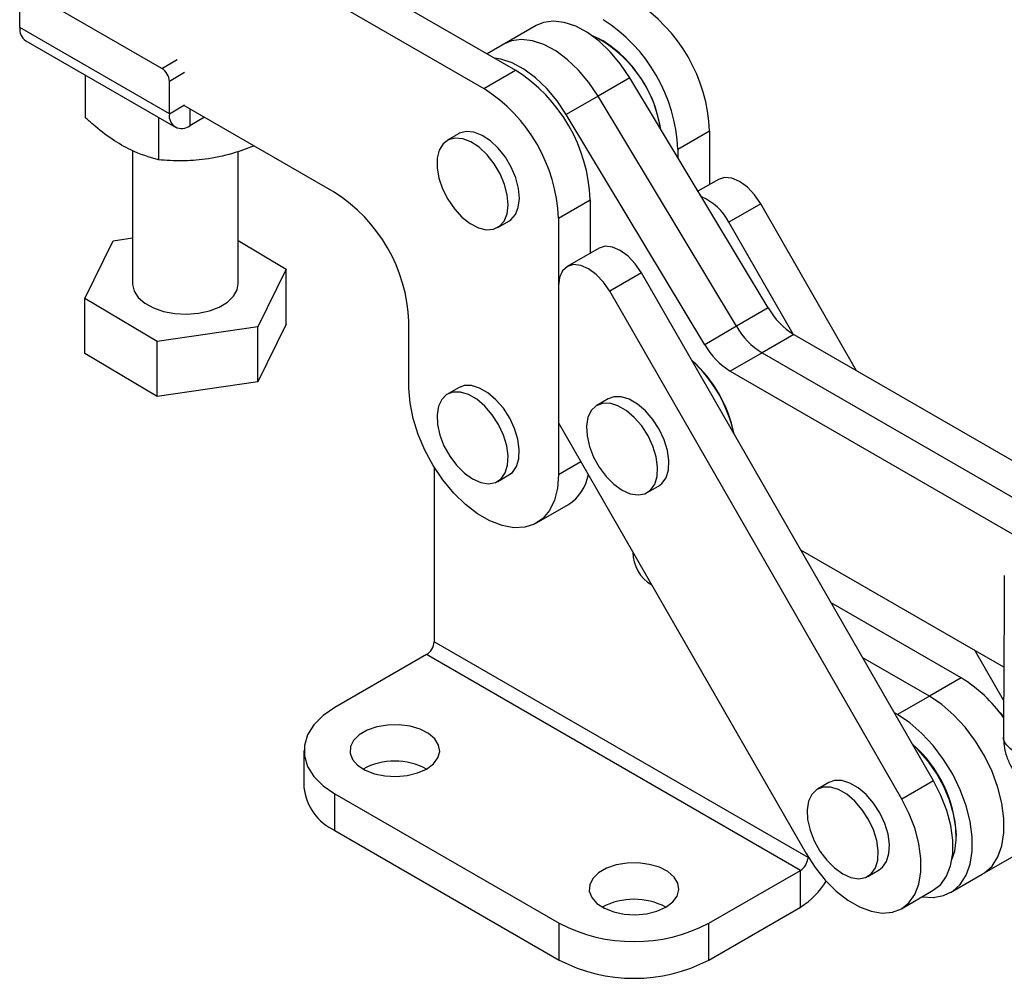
# Model space of a CAD drawing. Extents: x 28 to 404, y 20 to 283.
# Tile 10 of 14: x 307 to 358, y 134 to 185. Entities that reach past the tile are written whole.
import ezdxf

# ---------------------------------------------------------------- set-up
doc = ezdxf.new("R2010")
doc.units = 0
doc.layers.get('0').update_dxf_attribs({"linetype": 'CONTINUOUS'})

msp = doc.modelspace()

# ---------------------------------------------------------------- linework, layer by layer
at = {"color": 7, "linetype": 'CONTINUOUS'}
for p, q in [((316.913412, 190.934592), (332.626896, 181.863676)), ((315.243855, 189.970777), (330.957338, 180.899861)), ((306.581933, 184.106676), (306.581909, 185.807817)), ((314.045808, 181.952768), (306.974739, 186.034681)), ((333.708706, 184.205986), (331.139058, 182.722559)), ((314.438673, 179.571219), (306.581933, 184.106676)), ((306.898426, 183.40718), (314.755166, 178.871724)), ((337.223655, 183.405273), (337.164739, 183.439295)), ((310.01635, 181.607298), (310.016379, 179.378326)), ((330.957338, 180.899861), (332.626896, 181.863676)), ((314.438673, 179.571219), (314.43865, 181.272359)), ((338.628631, 181.454917), (336.959073, 180.491102)), ((345.901982, 169.369606), (338.628631, 181.454917)), ((336.959073, 180.491102), (335.289515, 179.527286)), ((344.232425, 168.405791), (336.959073, 180.491102)), ((323.100733, 175.455296), (315.243991, 179.990754)), ((342.562867, 167.441975), (335.289515, 179.527286)), ((313.872027, 179.381533), (313.872058, 177.152561)), ((316.285211, 179.389689), (315.518993, 178.947361)), ((329.634593, 178.518816), (329.045338, 178.178646)), ((341.151523, 177.712899), (342.82108, 178.676714)), ((342.82108, 178.676714), (342.821119, 175.860836)), ((312.505591, 177.639031), (312.505685, 170.644939)), ((318.061242, 170.645014), (318.061146, 177.596013)), ((341.151523, 177.712899), (341.151529, 177.262899)), ((343.281648, 176.126694), (342.208264, 175.507042)), ((334.885771, 174.095757), (336.555329, 175.059573)), ((336.555329, 175.059573), (336.555367, 172.243695)), ((345.507544, 174.837245), (343.837987, 173.87343)), ((350.543444, 166.075208), (345.507544, 174.837245)), ((331.690956, 173.595805), (332.280211, 173.935975)), ((334.885771, 174.095757), (334.885955, 160.622729)), ((347.215423, 167.996979), (343.837987, 173.87343)), ((309.996241, 169.87522), (311.485148, 172.90337)), ((311.485148, 172.90337), (312.505653, 173.051944)), ((318.061211, 172.90681), (320.570685, 171.414733)), ((337.015897, 172.509553), (335.346339, 171.545737)), ((320.570685, 171.414733), (319.08178, 168.386583)), ((320.570725, 168.511454), (320.570685, 171.414733)), ((339.241793, 171.220104), (337.572235, 170.256288)), ((354.58085, 144.531452), (339.241793, 171.220104)), ((334.886012, 170.528331), (334.885918, 163.343235)), ((352.911292, 143.567636), (337.572235, 170.256288)), ((313.794559, 167.616826), (309.996241, 169.87522)), ((309.996282, 166.97194), (309.996241, 169.87522)), ((345.901982, 169.369606), (344.232425, 168.405791)), ((327.029213, 165.158187), (327.029165, 168.651194)), ((319.08178, 168.386583), (313.794559, 167.616826)), ((319.08182, 165.483303), (319.08178, 168.386583)), ((320.570725, 168.511454), (319.08182, 165.483303)), ((344.232425, 168.405791), (342.562867, 167.441975)), ((313.794599, 164.713546), (313.794559, 167.616826)), ((347.246363, 167.978835), (345.576805, 167.015019)), ((347.246363, 167.978835), (361.449024, 159.778687)), ((313.794599, 164.713546), (309.996282, 166.97194)), ((345.576805, 167.015019), (343.907247, 166.051204)), ((345.576805, 167.015019), (359.900652, 158.744903)), ((343.907247, 166.051204), (358.837868, 157.430756)), ((319.08182, 165.483303), (313.794599, 164.713546)), ((329.634775, 165.181878), (329.045519, 164.841708)), ((337.490769, 164.592692), (336.901514, 164.252522)), ((334.885918, 163.343235), (347.894354, 140.709664)), ((328.345019, 161.010928), (328.345019, 151.836654)), ((331.691137, 160.258866), (332.280393, 160.599036)), ((339.547132, 159.66968), (340.136388, 160.00985)), ((333.735136, 158.079075), (335.404693, 159.04289)), ((358.276838, 150.496536), (347.614232, 156.652773)), ((356.040035, 149.929282), (349.213523, 153.870143)), ((348.00075, 140.489643), (328.345019, 151.836654)), ((327.952182, 151.156241), (323.139825, 148.378126)), ((347.594038, 139.817239), (327.952182, 151.156241)), ((358.267149, 148.767917), (356.775414, 151.363409)), ((354.370478, 148.965466), (350.871518, 150.985373)), ((356.040035, 149.929282), (354.370478, 148.965466)), ((354.370478, 148.965466), (352.70092, 148.001651)), ((352.70092, 148.001651), (352.529513, 148.100603)), ((358.275099, 147.837903), (358.216051, 147.913564)), ((321.512641, 146.110325), (321.512641, 144.182381)), ((349.080014, 144.430072), (348.490758, 144.089902)), ((354.58085, 144.531452), (352.911292, 143.567636)), ((323.139826, 143.842525), (334.924939, 137.039125)), ((323.139826, 141.914581), (323.139826, 143.842525)), ((323.139826, 141.914581), (334.924939, 135.11118)), ((355.784692, 141.617056), (355.784691, 141.685091)), ((348.00075, 140.489643), (347.982645, 140.42882)), ((348.00075, 140.489643), (348.005785, 140.521333)), ((357.14803, 139.617746), (358.817587, 140.581561)), ((342.781681, 137.039124), (347.594038, 139.817239)), ((347.594038, 137.889295), (347.594038, 139.817239)), ((351.136377, 139.507059), (351.725633, 139.847229)), ((355.478472, 138.653931), (357.14803, 139.617746)), ((352.90262, 137.808406), (354.572178, 138.772221)), ((342.781681, 135.11118), (347.594038, 137.889295)), ((334.924939, 135.11118), (334.924939, 137.039125)), ((342.781681, 135.11118), (342.781681, 137.039124))]:
    msp.add_line(p, q, dxfattribs=at)
at = {"color": 8, "linetype": 'CONTINUOUS'}
for p, q in [((314.045808, 181.952768), (314.851124, 182.417668)), ((315.243966, 181.737258), (314.43865, 181.272359)), ((314.438673, 179.571219), (315.243989, 180.036118)), ((315.518981, 179.83201), (315.518993, 178.947361)), ((334.885955, 160.622729), (336.059975, 161.300476))]:
    msp.add_line(p, q, dxfattribs=at)
at = {"color": 7, "linetype": 'CONTINUOUS', "flags": 128}
for points in [[(338.628631, 181.454917), (338.144303, 182.174586), (337.601157, 182.824406), (337.015696, 183.384634), (336.405708, 183.838244), (335.789729, 184.171457), (335.186474, 184.374146), (334.614273, 184.440154), (334.090511, 184.367474), (333.708706, 184.205986)], [(336.959073, 180.491102), (336.474745, 181.210771), (335.931599, 181.860591), (335.346138, 182.420818), (334.736151, 182.874429), (334.120171, 183.207642), (333.516917, 183.410331), (332.944715, 183.476339), (332.420954, 183.403658), (332.039149, 183.24217)], [(336.959073, 180.491102), (336.474745, 181.210771), (335.931599, 181.860591), (335.346138, 182.420818), (334.736151, 182.874429), (334.120171, 183.207642), (333.516917, 183.410331), (332.944715, 183.476339), (332.420954, 183.403658), (332.039149, 183.24217)], [(335.289515, 179.527286), (334.805187, 180.246956), (334.262041, 180.896776), (333.67658, 181.457003), (333.066593, 181.910614), (332.450613, 182.243827), (331.847359, 182.446516), (331.524013, 182.500336)], [(332.63859, 176.204775), (332.403968, 176.762381), (332.091361, 177.291143), (331.717623, 177.762561), (331.3029, 178.151216), (330.869552, 178.436158), (330.44094, 178.602025), (330.04017, 178.639876), (329.688849, 178.547668), (329.634593, 178.518816)], [(332.049334, 175.864604), (331.814712, 176.42221), (331.502106, 176.950973), (331.128367, 177.42239), (330.713644, 177.811046), (330.280296, 178.095988), (329.851684, 178.261855), (329.450914, 178.299705), (329.099593, 178.207498), (328.816659, 177.990204), (328.617367, 177.659539), (328.51246, 177.233326), (328.507594, 176.734546), (328.603029, 176.190086), (328.793624, 175.6293), (329.0691, 175.082418), (329.414609, 174.578923), (329.811523, 174.145958), (330.238445, 173.806867), (330.67236, 173.579927), (331.089873, 173.477377), (331.468479, 173.50474), (331.787765, 173.660544), (332.03052, 173.936388), (332.183655, 174.317404), (332.238916, 174.783048), (332.193323, 175.30822), (332.049334, 175.864604)], [(332.280211, 173.935975), (332.377021, 174.000714), (332.619776, 174.276559), (332.772911, 174.657574), (332.828171, 175.123218), (332.782578, 175.64839), (332.63859, 176.204775)], [(345.507544, 174.837245), (345.182447, 175.314899), (344.803374, 175.716505), (344.396232, 176.014614), (343.988847, 176.188854), (343.60906, 176.227317), (343.282827, 176.127372), (343.281648, 176.126694)], [(339.241793, 171.220104), (338.916695, 171.697758), (338.537622, 172.099364), (338.13048, 172.397473), (337.723095, 172.571713), (337.343308, 172.610175), (337.017075, 172.510231), (337.015897, 172.509553)], [(337.572235, 170.256288), (337.247138, 170.733943), (336.868065, 171.135549), (336.460923, 171.433658), (336.053537, 171.607898), (335.673751, 171.64636), (335.347518, 171.546416), (335.097134, 171.314897), (334.939713, 170.967624), (334.886012, 170.528331)], [(312.505685, 170.644939), (312.506396, 170.608664), (312.590011, 170.252842), (312.808686, 169.916684), (313.151458, 169.617044), (313.601136, 169.36895), (314.135173, 169.184842), (314.726791, 169.07395), (315.346323, 169.041836), (315.962703, 169.09011), (316.545021, 169.216353), (317.064082, 169.414231), (317.493853, 169.673825), (317.812787, 169.982117), (318.00489, 170.323647), (318.061242, 170.645014)], [(334.885955, 160.622729), (334.832387, 159.906995), (334.673125, 159.272642), (334.412513, 158.736974), (334.057659, 158.314602), (333.618243, 158.017048), (333.106251, 157.852427), (332.535649, 157.825231), (331.922002, 157.936201), (331.282048, 158.18231), (330.633243, 158.556846), (329.993286, 159.04959), (329.379632, 159.647104), (328.809021, 160.333088), (328.297016, 161.08883), (327.857585, 161.893716), (327.502714, 162.72579), (327.242083, 163.562357), (327.082801, 164.380595), (327.029213, 165.158187)], [(332.280393, 160.599036), (332.458266, 160.734013), (332.675462, 161.043045), (332.800048, 161.451671), (332.825305, 161.937863), (332.749874, 162.475409), (332.577819, 163.035331), (332.318418, 163.587443), (331.985653, 164.10198), (331.597465, 164.551203), (331.174781, 164.910895), (330.740387, 165.161665), (330.317703, 165.289994), (329.929515, 165.288963), (329.634775, 165.181878)], [(330.368328, 160.389856), (330.799784, 160.199017), (331.207981, 160.134935), (331.570911, 160.201065), (331.86901, 160.393842), (332.086206, 160.702875), (332.210792, 161.111501), (332.23605, 161.597693), (332.160618, 162.135239), (331.988564, 162.695161), (331.729162, 163.247273), (331.396397, 163.761809), (331.008209, 164.211033), (330.585525, 164.570725), (330.151131, 164.821495), (329.728447, 164.949824), (329.340259, 164.948793), (329.007495, 164.818458), (328.748093, 164.565845), (328.576038, 164.204573), (328.500606, 163.754118), (328.525864, 163.238764), (328.65045, 162.686294), (328.867647, 162.126492), (329.165745, 161.589538), (329.528676, 161.104377), (329.936872, 160.697165), (330.368328, 160.389856)], [(340.136388, 160.00985), (340.31426, 160.144827), (340.531457, 160.453859), (340.656042, 160.862485), (340.6813, 161.348677), (340.605868, 161.886223), (340.433814, 162.446145), (340.174412, 162.998257), (339.841648, 163.512793), (339.453459, 163.962017), (339.030775, 164.321709), (338.596382, 164.572479), (338.173698, 164.700808), (337.78551, 164.699776), (337.490769, 164.592692)], [(338.224323, 159.80067), (338.655779, 159.60983), (339.063975, 159.545748), (339.426906, 159.611879), (339.725004, 159.804657), (339.942201, 160.113689), (340.066786, 160.522315), (340.092044, 161.008507), (340.016613, 161.546053), (339.844558, 162.105975), (339.585157, 162.658087), (339.252392, 163.172623), (338.864204, 163.621847), (338.441519, 163.981539), (338.007126, 164.232309), (337.584442, 164.360637), (337.196254, 164.359606), (336.863489, 164.229272), (336.604087, 163.976659), (336.432033, 163.615386), (336.356601, 163.164932), (336.381859, 162.649578), (336.506444, 162.097109), (336.723641, 161.537307), (337.02174, 161.000351), (337.38467, 160.515191), (337.792867, 160.107979), (338.224323, 159.80067)], [(357.14803, 139.617746), (357.260674, 139.688275), (357.659179, 140.04946), (357.967975, 140.530112), (358.178642, 141.117117), (358.285431, 141.794466), (358.285431, 142.543682), (358.178642, 143.344327), (357.967975, 144.174564), (357.659179, 145.011744), (357.260674, 145.833032), (356.783334, 146.616025), (356.240175, 147.339365), (355.646017, 147.983322), (355.017066, 148.530329), (354.370478, 148.965466)], [(357.14803, 139.617746), (357.260674, 139.688275), (357.659179, 140.04946), (357.967975, 140.530112), (358.178642, 141.117117), (358.285431, 141.794466), (358.285431, 142.543682), (358.178642, 143.344327), (357.967975, 144.174564), (357.659179, 145.011744), (357.260674, 145.833032), (356.783334, 146.616025), (356.240175, 147.339365), (355.646017, 147.983322), (355.017066, 148.530329), (354.370478, 148.965466)], [(323.139825, 148.378126), (322.517352, 147.949873), (322.033153, 147.465727), (321.701942, 146.940398), (321.533782, 146.389847), (321.533782, 145.830804), (321.701942, 145.280253), (322.033153, 144.754923), (322.517352, 144.270777), (323.139826, 143.842525)], [(353.989813, 138.436029), (354.570617, 138.39637), (355.113776, 138.492593), (355.591117, 138.72446), (355.989621, 139.085645), (356.298417, 139.566296), (356.509084, 140.153302), (356.615873, 140.830651), (356.615873, 141.579867), (356.509084, 142.380512), (356.298417, 143.210749), (355.989621, 144.047928), (355.591117, 144.869216), (355.113776, 145.652209), (354.570617, 146.37555), (353.976459, 147.019507), (353.347508, 147.566514), (352.70092, 148.001651)], [(357.944404, 148.261238), (358.089785, 148.095643), (358.278066, 147.86418)], [(327.95208, 145.14651), (328.31483, 145.416482), (328.549882, 145.730049), (328.642468, 146.067512), (328.58677, 146.407664), (328.386287, 146.729133), (328.053618, 147.01172), (327.609663, 147.23767), (327.08232, 147.392784), (326.504722, 147.467317), (325.913163, 147.456585), (325.344812, 147.361262), (324.835381, 147.187339), (324.416879, 146.945743), (324.115601, 146.651654), (323.95048, 146.323552), (323.93189, 145.982052), (324.060998, 145.648612), (324.329693, 145.344183), (324.721092, 145.087894), (325.2106, 144.895848), (325.767462, 144.780112), (326.356687, 144.747958), (326.941251, 144.801407), (327.484426, 144.937099), (327.95208, 145.14651)], [(355.554857, 140.38742), (355.698456, 140.822531), (355.77989, 141.419303), (355.760469, 142.080742), (355.640817, 142.78559), (355.424783, 143.51119), (355.119306, 144.234223), (354.734205, 144.93145), (354.281861, 145.58046), (353.776809, 146.160394), (353.481943, 146.443455)], [(351.725633, 139.847229), (351.903504, 139.982206), (352.120701, 140.291237), (352.245287, 140.699864), (352.270545, 141.186056), (352.195113, 141.723602), (352.023058, 142.283524), (351.763657, 142.835635), (351.430892, 143.350173), (351.042704, 143.799396), (350.62002, 144.159088), (350.185626, 144.409858), (349.762942, 144.538187), (349.374753, 144.537156), (349.080014, 144.430072)], [(354.572178, 138.772221), (354.961622, 139.081464), (355.271574, 139.517639), (355.484319, 140.062738), (355.593394, 140.700197), (355.595486, 141.410647), (355.49053, 142.172503), (355.281714, 142.962616), (354.975385, 143.756977), (354.58085, 144.531452)], [(349.813567, 139.638049), (350.245024, 139.44721), (350.653219, 139.383128), (351.01615, 139.449258), (351.314248, 139.642036), (351.531445, 139.951067), (351.656032, 140.359694), (351.681289, 140.845886), (351.605858, 141.383432), (351.433802, 141.943354), (351.174401, 142.495465), (350.841636, 143.010003), (350.453449, 143.459226), (350.030764, 143.818918), (349.596371, 144.069688), (349.173686, 144.198017), (348.785497, 144.196986), (348.452733, 144.066651), (348.193331, 143.814038), (348.021277, 143.452766), (347.945846, 143.002311), (347.971103, 142.486957), (348.095688, 141.934488), (348.312885, 141.374686), (348.610985, 140.837731), (348.973914, 140.35257), (349.382111, 139.945359), (349.813567, 139.638049)], [(347.894354, 140.709664), (348.365108, 139.978609), (348.897777, 139.313185), (349.476176, 138.733611), (350.082731, 138.257498), (350.699012, 137.899312), (351.306292, 137.669937), (351.886121, 137.57634), (352.420882, 137.621367), (352.894325, 137.803649), (353.292064, 138.117649), (353.602016, 138.553824), (353.814761, 139.098923), (353.923837, 139.736382), (353.925928, 140.446832), (353.820972, 141.208688), (353.612156, 141.998801), (353.305828, 142.793162), (352.911292, 143.567636)], [(340.522867, 137.889549), (340.885617, 138.159521), (341.12067, 138.473088), (341.213255, 138.810551), (341.157557, 139.150703), (340.957075, 139.472172), (340.624405, 139.754759), (340.180451, 139.980709), (339.653107, 140.135823), (339.07551, 140.210356), (338.48395, 140.199624), (337.915599, 140.104301), (337.406168, 139.930378), (336.987666, 139.688782), (336.686388, 139.394693), (336.521267, 139.066591), (336.502677, 138.725091), (336.631786, 138.391651), (336.900481, 138.087222), (337.291879, 137.830933), (337.781387, 137.638887), (338.338249, 137.523151), (338.927474, 137.490997), (339.512039, 137.544445), (340.055213, 137.680139), (340.522867, 137.889549)]]:
    msp.add_lwpolyline(points, dxfattribs=at)
at = {"color": 7, "linetype": 'CONTINUOUS'}
for centre, radius, start, end in [((334.328147, 178.309331), 8.500876, 2.4769284, 57.5241046), ((332.65859, 177.345516), 8.500876, 2.4769284, 57.5241046), ((307.330591, 184.024065), 0.753202, 173.7031621, 234.9864182), ((333.821351, 177.845618), 6.486345, 8.2520722, 64.6065049), ((333.57937, 177.71867), 6.75413, 8.8263482, 57.3460366), ((313.585755, 181.233541), 0.853777, 2.6059129, 57.3950732), ((328.062396, 174.692189), 8.500876, 2.4769284, 57.5241046), ((326.392838, 173.728374), 8.500876, 2.4769284, 57.5241046), ((315.097275, 179.464393), 0.667209, 170.7867799, 309.2024686), ((318.536267, 168.28383), 8.50084, 2.476808, 57.5242274), ((341.301919, 172.566721), 2.852916, 27.2597795, 67.5612845), ((349.340181, 171.347965), 3.966752, 209.9163683, 238.1402242), ((347.670624, 170.38415), 3.966752, 209.9163683, 238.1402242), ((346.001066, 169.420335), 3.966752, 209.9163683, 238.1402242), ((336.997052, 161.253106), 7.254103, 12.2416219, 47.5338549), ((337.162957, 161.349749), 7.083096, 11.4825606, 47.8987028), ((334.130537, 161.027828), 2.358697, 302.6969134, 349.9566817), ((340.757267, 156.527524), 1.961493, 179.6255465, 240.1499292), ((327.492122, 151.875466), 0.85378, 302.6054818, 357.3945334), ((352.09494, 143.483805), 7.55698, 35.263328, 58.530368), ((348.969338, 141.340375), 6.824065, 2.8955115, 48.3887387), ((326.282522, 141.982451), 3.577261, 62.1837001, 117.8162854), ((324.289674, 144.457283), 2.790606, 185.6533608, 245.6667955), ((347.123057, 140.54576), 0.867506, 302.8821962, 352.2529112), ((345.395939, 141.42095), 4.159834, 301.8980927, 328.6521286), ((338.853309, 134.725489), 3.577262, 62.1837095, 117.816276), ((338.85331, 144.5792), 8.502049, 242.4805336, 297.5194633), ((338.85331, 142.651256), 8.502049, 242.4805336, 297.5194633)]:
    msp.add_arc(centre, radius, start, end, dxfattribs=at)
for points, knots in [([(313.872058, 177.152561), (313.389501, 177.295153), (312.587358, 177.532182), (311.420933, 178.22014), (310.620584, 178.837911), (310.156298, 179.253179), (310.016379, 179.378326)], [0, 0, 0, 0, 0.379384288, 0.630642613, 0.888688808, 1, 1, 1, 1]), ([(318.894875, 177.883209), (318.518444, 177.744028), (317.674716, 177.432069), (316.388207, 177.168529), (315.079489, 177.072969), (314.276986, 177.125869), (313.872058, 177.152561)], [0, 0, 0, 0, 0.228474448, 0.5120994, 0.753814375, 1, 1, 1, 1]), ([(358.302381, 155.317323), (358.300938, 154.966757), (358.289344, 152.148876), (358.2718, 149.32747), (358.256439, 146.857069)], [0, 0, 0, 0, 0.124407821, 1, 1, 1, 1]), ([(358.266175, 146.857968), (358.269661, 146.692301), (358.277337, 146.327528), (358.420993, 145.776845), (358.670489, 145.219842), (359.024962, 144.729917), (359.363094, 144.384863), (359.590521, 144.239371), (359.654486, 144.198451)], [0, 0, 0, 0, 0.158626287, 0.349270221, 0.541337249, 0.741205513, 0.927213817, 1, 1, 1, 1])]:
    msp.add_open_spline(points, degree=3, knots=knots, dxfattribs=at)
at = {"color": 8, "linetype": 'CONTINUOUS'}
msp.add_open_spline([(359.313474, 145.868265), (359.31135, 145.868951), (359.074867, 145.945325), (358.678859, 146.125663), (358.365028, 146.4479), (358.244791, 146.697278), (358.268431, 146.832067), (358.272712, 146.856477)], degree=3, knots=[0, 0, 0, 0, 0.003170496, 0.352987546, 0.68462819, 0.942886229, 1, 1, 1, 1], dxfattribs=at)

doc.saveas('drawing.dxf')
